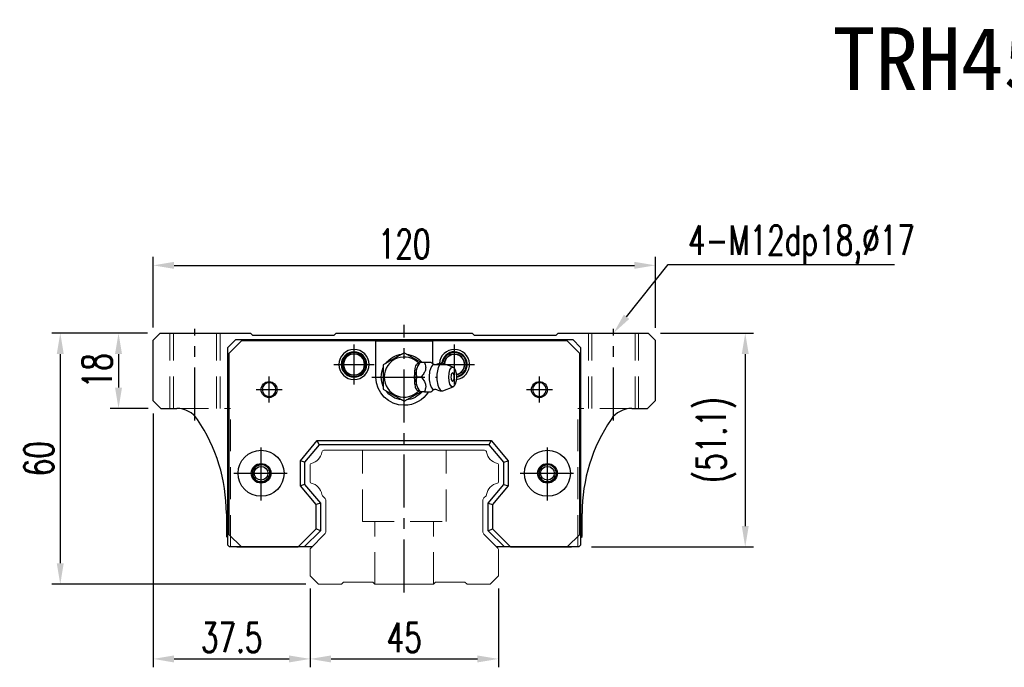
# Model space of a CAD drawing. Header units: millimetres. Extents: x 60 to 638, y 619 to 1098.
# Tile 1 of 3: x 60 to 295, y 628 to 783. Entities that reach past the tile are written whole.
import ezdxf
from ezdxf import colors
from ezdxf.entities.mleader import LeaderData, LeaderLine
from ezdxf.enums import TextEntityAlignment as Align
from ezdxf.math import Vec2, Vec3

# ---------------------------------------------------------------- set-up
doc = ezdxf.new("R2010")
doc.units = ezdxf.units.MM
doc.header["$LTSCALE"] = 2
doc.header["$PDSIZE"] = -1
for name, pattern in [('CENTER', [10.16, 6.35, -1.27, 1.27, -1.27]), ('DASHED', [0.75, 0.5, -0.25]), ('HIDDEN', [1.905, 1.27, -0.635])]:
    doc.linetypes.add(name, pattern=pattern)
for name, color, linetype in [('2', 7, 'Continuous'), ('CHA', 2, 'Continuous'), ('CL', 1, 'CENTER'), ('HID', 2, 'DASHED'), ('OUT', 3, 'Continuous'), ('中心線', 1, 'CENTER')]:
    doc.layers.add(name, color=color, linetype=linetype)
doc.styles.add('DIM-7', font='SIMPLEX.shx', dxfattribs={"width": 0.7, "bigfont": 'chineset.shx'})
doc.styles.add('T', font='kaiu.ttf')
doc.dimstyles.new('CNS', dxfattribs={"dimtxt": 3.5, "dimasz": 2.5, "dimexe": 1, "dimexo": 1.5, "dimgap": 0.09, "dimtad": 0, "dimdsep": 46, "dimtxsty": 'DIM-7', "dimcen": 0.09, "dimclrd": 1, "dimclre": 1, "dimclrt": 4, "dimadec": 0, "dimazin": 0, "dimtfac": 1, "dimtix": 1, "dimtmove": 2, "dimatfit": 3, "dimfxl": 1, "dimtvp": 0.971429, "dimtolj": 1, "dimarcsym": 0})

# ---------------------------------------------------------------- blocks, each defined once
blk = doc.blocks.new('*D35')
at = {"color": 7, "lineweight": -2}
for p, q in [((91.56, 709.69), (91.56, 726.53)), ((211.56, 709.59), (211.56, 726.53)), ((96.56, 724.53), (206.56, 724.53))]:
    blk.add_line(p, q, dxfattribs=at)
at = {"color": 7}
for points in [[(96.56, 725.36), (96.56, 723.7), (91.56, 724.53)], [(206.56, 725.36), (206.56, 723.7), (211.56, 724.53)]]:
    blk.add_solid(points, dxfattribs=at)
at = {"layer": 'DEFPOINTS', "color": 0}
for p in [(211.56, 724.53), (91.56, 706.69), (211.56, 706.59)]:
    blk.add_point(p, dxfattribs=at)
at = {"color": 7, "insert": (151.56, 729.63), "char_height": 7, "attachment_point": 5, "style": 'DIM-7'}
blk.add_mtext('\\A1;120', dxfattribs=at)
blk = doc.blocks.new('*D37')
at = {"color": 7, "lineweight": -2}
for p, q in [((90.21, 708.34), (81.29, 708.34)), ((83.29, 703.34), (83.29, 695.34)), ((90.36, 690.34), (81.29, 690.34))]:
    blk.add_line(p, q, dxfattribs=at)
at = {"color": 7}
for points in [[(82.45, 703.34), (84.12, 703.34), (83.29, 708.34)], [(82.45, 695.34), (84.12, 695.34), (83.29, 690.34)]]:
    blk.add_solid(points, dxfattribs=at)
at = {"layer": 'DEFPOINTS', "color": 0}
for p in [(93.21, 708.34), (83.29, 690.34), (93.36, 690.34)]:
    blk.add_point(p, dxfattribs=at)
at = {"color": 7, "insert": (78.19, 699.34), "char_height": 7, "attachment_point": 5, "rotation": 90, "style": 'DIM-7'}
blk.add_mtext('\\A1;18', dxfattribs=at)
blk = doc.blocks.new('*D38')
at = {"color": 7, "lineweight": -2}
for p, q in [((90.21, 708.34), (67.37, 708.34)), ((69.37, 703.34), (69.37, 653.34)), ((128.06, 648.34), (67.37, 648.34))]:
    blk.add_line(p, q, dxfattribs=at)
at = {"color": 7}
for points in [[(68.53, 703.34), (70.2, 703.34), (69.37, 708.34)], [(68.53, 653.34), (70.2, 653.34), (69.37, 648.34)]]:
    blk.add_solid(points, dxfattribs=at)
at = {"layer": 'DEFPOINTS', "color": 0}
for p in [(93.21, 708.34), (69.37, 648.34), (131.06, 648.34)]:
    blk.add_point(p, dxfattribs=at)
at = {"color": 7, "insert": (64.27, 678.34), "char_height": 7, "attachment_point": 5, "rotation": 90, "style": 'DIM-7'}
blk.add_mtext('\\A1;60', dxfattribs=at)
blk = doc.blocks.new('*D39')
at = {"color": 7, "lineweight": -2}
for p, q in [((91.56, 689.14), (91.56, 628.48)), ((129.06, 647.34), (129.06, 628.48)), ((96.56, 630.48), (124.06, 630.48))]:
    blk.add_line(p, q, dxfattribs=at)
at = {"color": 7}
for points in [[(96.56, 631.31), (96.56, 629.64), (91.56, 630.48)], [(124.06, 631.31), (124.06, 629.64), (129.06, 630.48)]]:
    blk.add_solid(points, dxfattribs=at)
at = {"layer": 'DEFPOINTS', "color": 0}
for p in [(91.56, 692.14), (129.06, 650.34), (129.06, 630.48)]:
    blk.add_point(p, dxfattribs=at)
at = {"color": 7, "insert": (110.31, 635.58), "char_height": 7, "attachment_point": 5, "style": 'DIM-7'}
blk.add_mtext('\\A1;37.5', dxfattribs=at)
blk = doc.blocks.new('*D40')
at = {"color": 7, "lineweight": -2}
for p, q in [((129.06, 647.34), (129.06, 628.48)), ((174.06, 647.34), (174.06, 628.48)), ((134.06, 630.48), (169.06, 630.48))]:
    blk.add_line(p, q, dxfattribs=at)
at = {"color": 7}
for points in [[(134.06, 631.31), (134.06, 629.64), (129.06, 630.48)], [(169.06, 631.31), (169.06, 629.64), (174.06, 630.48)]]:
    blk.add_solid(points, dxfattribs=at)
at = {"layer": 'DEFPOINTS', "color": 0}
for p in [(129.06, 650.34), (174.06, 650.34), (174.06, 630.48)]:
    blk.add_point(p, dxfattribs=at)
at = {"color": 7, "insert": (151.56, 635.58), "char_height": 7, "attachment_point": 5, "style": 'DIM-7'}
blk.add_mtext('\\A1;45', dxfattribs=at)
blk = doc.blocks.new('*D41')
at = {"color": 7, "lineweight": -2}
for p, q in [((212.81, 708.34), (235.04, 708.34)), ((233.04, 703.34), (233.04, 662.24)), ((196.31, 657.24), (235.04, 657.24))]:
    blk.add_line(p, q, dxfattribs=at)
at = {"color": 7}
for points in [[(232.21, 703.34), (233.87, 703.34), (233.04, 708.34)], [(232.21, 662.24), (233.87, 662.24), (233.04, 657.24)]]:
    blk.add_solid(points, dxfattribs=at)
at = {"layer": 'DEFPOINTS', "color": 0}
for p in [(209.81, 708.34), (193.31, 657.24), (233.04, 657.24)]:
    blk.add_point(p, dxfattribs=at)
at = {"color": 7, "insert": (226.11, 682.79), "char_height": 7, "attachment_point": 5, "rotation": 90, "style": 'DIM-7'}
blk.add_mtext('\\A1;(51.1)', dxfattribs=at)

msp = doc.modelspace()

# ---------------------------------------------------------------- linework, layer by layer
at = {"layer": '2', "color": 7, "linetype": 'Continuous'}
for p, q in [((109.411, 704.937), (111.311, 706.837)), ((112.636, 706.487), (109.636, 703.487)), ((111.311, 706.837), (191.811, 706.837)), ((144.811, 706.487), (112.636, 706.487)), ((144.811, 706.487), (158.311, 706.487)), ((144.811, 697.837), (144.811, 706.487)), ((158.311, 706.487), (158.311, 701.083)), ((190.486, 706.487), (158.311, 706.487)), ((193.486, 703.487), (190.486, 706.487)), ((191.811, 706.837), (193.711, 704.937)), ((109.411, 657.637), (109.411, 704.937)), ((109.636, 703.487), (109.636, 660.237)), ((151.561, 703.61), (146.561, 700.723)), ((155.417, 701.384), (151.561, 703.61)), ((193.486, 660.237), (193.486, 703.487)), ((193.711, 704.937), (193.711, 657.637)), ((155.389, 701.338), (155.081, 700.972)), ((158.002, 701.337), (156.406, 701.337)), ((146.561, 700.723), (146.561, 694.95)), ((163.238, 700.214), (160.791, 701.105)), ((146.561, 694.95), (151.561, 692.063)), ((151.561, 692.063), (155.499, 694.337)), ((155.081, 694.701), (155.389, 694.335)), ((160.791, 694.568), (163.238, 695.46)), ((126.761, 677.853), (130.775, 682.637)), ((131.242, 681.637), (130.775, 682.637)), ((130.775, 682.637), (172.347, 682.637)), ((171.881, 681.637), (172.347, 682.637)), ((172.347, 682.637), (176.361, 677.853)), ((131.242, 681.637), (127.761, 677.489)), ((171.881, 681.637), (131.242, 681.637)), ((175.361, 677.489), (171.881, 681.637)), ((126.761, 671.82), (126.761, 677.853)), ((127.761, 677.489), (126.761, 677.853)), ((175.361, 677.489), (176.361, 677.853)), ((176.361, 677.853), (176.361, 671.82)), ((127.761, 677.489), (127.761, 672.184)), ((175.361, 672.184), (175.361, 677.489)), ((127.761, 672.184), (126.761, 671.82)), ((130.511, 667.351), (126.761, 671.82)), ((127.761, 672.184), (131.511, 667.715)), ((171.611, 667.715), (175.361, 672.184)), ((176.361, 671.82), (172.611, 667.351)), ((175.361, 672.184), (176.361, 671.82)), ((131.511, 667.715), (130.511, 667.351)), ((130.511, 661.539), (130.511, 667.351)), ((131.511, 667.715), (131.511, 661.125)), ((171.611, 661.125), (171.611, 667.715)), ((171.611, 667.715), (172.611, 667.351)), ((172.611, 667.351), (172.611, 661.539)), ((126.209, 657.237), (130.511, 661.539)), ((131.511, 661.125), (127.623, 657.237)), ((131.511, 661.125), (130.511, 661.539)), ((171.611, 661.125), (172.611, 661.539)), ((175.5, 657.237), (171.611, 661.125)), ((172.611, 661.539), (176.914, 657.237)), ((109.636, 660.237), (112.636, 657.237)), ((190.486, 657.237), (193.486, 660.237)), ((109.411, 657.637), (109.811, 657.237)), ((128.629, 657.237), (109.811, 657.237)), ((112.636, 657.237), (126.209, 657.237)), ((127.623, 657.237), (126.209, 657.237)), ((129.461, 657.237), (127.623, 657.237)), ((175.5, 657.237), (173.661, 657.237)), ((193.311, 657.237), (174.493, 657.237)), ((176.914, 657.237), (175.5, 657.237)), ((176.914, 657.237), (190.486, 657.237)), ((193.311, 657.237), (193.711, 657.637))]:
    msp.add_line(p, q, dxfattribs=at)
at = {"layer": '2', "color": 7, "linetype": 'DASHED'}
for p, q in [((187.631, 675.809), (187.633, 675.805)), ((187.642, 673.885), (187.639, 673.881))]:
    msp.add_line(p, q, dxfattribs=at)
at = {"layer": '2', "color": 7, "linetype": 'Continuous'}
for centre, radius, start, end in [((139.561, 700.837), 3.6, 90, 270), ((139.561, 700.837), 3.041, 90, 270), ((139.561, 700.837), 2.853, 90, 270), ((139.561, 700.837), 3.6, 270, 90), ((139.561, 700.837), 3.041, 270, 90), ((139.561, 700.837), 2.853, 270, 90), ((163.561, 700.837), 3.6, 90, 176.19441), ((163.561, 700.837), 3.041, 90, 174.4707), ((163.561, 700.837), 2.853, 90, 174.20247), ((163.561, 700.837), 3.6, 277.04436, 90), ((163.561, 700.837), 3.041, 278.85328, 90), ((163.561, 700.837), 2.853, 279.38756, 90), ((139.561, 700.837), 2.55, 90, 270), ((139.561, 700.837), 2.507, 90, 270), ((139.561, 700.837), 2.55, 270, 90), ((139.561, 700.837), 2.507, 270, 90), ((151.561, 697.837), 4.8, 41.84413, 318.15588), ((163.561, 700.837), 2.45, 90, 176.49137), ((163.561, 700.837), 2.406, 90, 176.8003), ((163.561, 700.837), 2.45, 280.34306, 90), ((163.561, 700.837), 2.406, 280.42656, 90), ((119.261, 694.837), 1.65, 90, 270), ((119.261, 694.837), 1.65, 270, 90), ((161.71, 697.837), 1.817, 334.63803, 25.36197), ((183.861, 694.837), 1.65, 90, 270), ((183.861, 694.837), 1.65, 270, 90), ((117.353, 674.837), 2.1, 90, 270), ((117.353, 674.837), 2.1, 270, 90), ((185.77, 674.837), 2.1, 0, 180), ((185.77, 674.837), 2.1, 180, 0)]:
    msp.add_arc(centre, radius, start, end, dxfattribs=at)
at = {"layer": '2', "color": 7, "linetype": 'Continuous', "extrusion": (0, 0, -1)}
for centre, radius, start, end in [((-151.561, 697.837), 5.5, 35.38002, 84.61998), ((-151.561, 697.837), 5.5, 95.38002, 140.47938), ((-151.561, 697.837), 5.5, 335.38002, 24.61998), ((-151.561, 697.837), 6.75, 270, 0), ((-183.861, 694.837), 1.9, 270, 90), ((-183.861, 694.837), 1.9, 90, 270), ((-151.561, 697.837), 5.5, 275.38002, 324.61998), ((-151.561, 697.837), 6.75, 211.23293, 270), ((-151.561, 697.837), 5.5, 219.5212, 264.61998), ((-117.353, 674.837), 5.5, 270, 90), ((-117.353, 674.837), 5.5, 90, 270), ((-185.77, 674.837), 5.5, 270, 90), ((-185.77, 674.837), 5.5, 90, 270), ((-117.353, 674.837), 2.35, 270, 90), ((-117.353, 674.837), 2.35, 90, 270), ((-185.77, 674.837), 2.35, 270, 90), ((-185.77, 674.837), 2.35, 90, 270)]:
    msp.add_arc(centre, radius, start, end, dxfattribs=at)
at = {"layer": '2', "color": 7, "linetype": 'Continuous'}
for centre, major_axis, start_param, end_param in [((160.616, 697.837), (0, 3.3), 0, 3.2800193), ((160.616, 697.837), (0, 3.3), 6.1446609, 6.2831853), ((155.627, 697.837), (0, 3.445), 0.4270949, 2.7144982), ((158.649, 697.837), (0, 2.962), 0, 3.3369601), ((158.649, 697.837), (0, 2.962), 6.088701, 6.2831853), ((163.111, 697.837), (0, 1), 0, 3.8207651), ((163.111, 697.837), (0, 1), 5.6039136, 6.2831853)]:
    msp.add_ellipse(centre, major_axis=major_axis, ratio=0.382683, start_param=start_param, end_param=end_param, dxfattribs=at)
msp.add_ellipse((163.111, 697.837), major_axis=(0, 2.4), ratio=0.382683, dxfattribs=at)
for points, knots in [([(155.128, 694.648), (155.084, 694.614), (155.038, 694.59), (154.901, 694.55), (154.807, 694.564), (154.633, 694.675), (154.55, 694.77), (154.406, 695.02), (154.342, 695.177), (154.233, 695.537), (154.189, 695.746), (154.096, 696.343), (154.068, 696.754), (154.035, 697.753), (154.038, 698.358), (154.095, 699.253), (154.127, 699.561), (154.22, 700.079), (154.276, 700.302), (154.415, 700.677), (154.499, 700.834), (154.671, 701.032), (154.758, 701.088), (154.931, 701.121), (155.018, 701.099), (155.11, 701.039), (155.119, 701.032), (155.128, 701.025)], [0, 0, 0, 0, 0.0360275, 0.0360275, 0.1070265, 0.1070265, 0.1753847, 0.1753847, 0.2415106, 0.2415106, 0.3113086, 0.3113086, 0.4329125, 0.4329125, 0.6100429, 0.6100429, 0.7029399, 0.7029399, 0.7803107, 0.7803107, 0.858407, 0.858407, 0.9263707, 0.9263707, 0.9927712, 0.9927712, 1, 1, 1, 1]), ([(154.632, 697.837), (154.461, 698.384), (154.383, 698.969), (154.65, 700.191), (154.99, 700.786), (155.405, 701.337)], [0, 0, 0, 0, 0.5, 0.5, 1, 1, 1, 1]), ([(156.406, 701.337), (156.525, 700.991), (156.636, 700.637), (156.694, 700.007), (156.676, 699.739), (156.53, 699.211), (156.403, 698.949), (156.069, 698.403), (155.853, 698.117), (155.633, 697.837)], [0, 0, 0, 0, 0.316279, 0.316279, 0.5305075, 0.5305075, 0.7443494, 0.7443494, 1, 1, 1, 1]), ([(158.893, 700.74), (158.718, 700.827), (158.389, 701.012), (158.087, 701.248), (157.987, 701.351), (157.986, 701.353)], [0, 0, 0, 0, 0.4665667, 0.9926759, 1, 1, 1, 1]), ([(160.617, 701.115), (160.452, 701.125), (160.053, 701.114), (159.511, 700.969), (159.167, 700.796), (159.039, 700.718)], [0, 0, 0, 0, 0.2958099, 0.7301371, 1, 1, 1, 1]), ([(159.037, 700.735), (159.038, 700.735), (159.037, 700.734), (158.902, 700.725), (158.888, 700.734), (158.884, 700.738)], [0, 0, 0, 0, 0.2139158, 0.7161953, 1, 1, 1, 1]), ([(155.405, 694.337), (154.992, 694.884), (154.656, 695.469), (154.383, 696.691), (154.46, 697.286), (154.632, 697.837)], [0, 0, 0, 0, 0.5, 0.5, 1, 1, 1, 1]), ([(155.633, 697.837), (155.905, 697.491), (156.173, 697.137), (156.508, 696.507), (156.609, 696.239), (156.696, 695.711), (156.685, 695.449), (156.593, 694.903), (156.502, 694.617), (156.406, 694.337)], [0, 0, 0, 0, 0.316279, 0.316279, 0.5305075, 0.5305075, 0.7443494, 0.7443494, 1, 1, 1, 1]), ([(156.406, 694.337), (156.961, 694.337), (157.522, 694.337), (157.979, 694.337), (158.017, 694.337), (158.003, 694.337)], [0, 0, 0, 0, 0.6004936, 0.6004936, 1, 1, 1, 1]), ([(158.005, 694.333), (158.023, 694.352), (158.162, 694.489), (158.465, 694.719), (158.781, 694.876), (158.893, 694.926)], [0, 0, 0, 0, 0.0950335, 0.7034174, 1, 1, 1, 1]), ([(158.879, 694.932), (158.895, 694.941), (158.926, 694.961), (159.062, 694.923), (159.049, 694.934), (159.047, 694.935)], [0, 0, 0, 0, 0.3884838, 0.9316371, 1, 1, 1, 1]), ([(159.044, 694.955), (159.175, 694.875), (159.52, 694.7), (160.06, 694.56), (160.455, 694.546), (160.617, 694.554)], [0, 0, 0, 0, 0.2760067, 0.7089354, 1, 1, 1, 1])]:
    msp.add_open_spline(points, degree=3, knots=knots, dxfattribs=at)
for points, degree in [([(155.405, 701.337), (155.394, 701.337), (155.388, 701.337), (155.388, 701.337)], 3), ([(156.406, 701.337), (155.405, 701.337)], 1), ([(155.633, 697.837), (154.632, 697.837)], 1), ([(156.406, 694.337), (155.405, 694.337)], 1)]:
    msp.add_open_spline(points, degree=degree, dxfattribs=at)
at = {"layer": '2', "color": 7, "linetype": 'DASHED'}
for points in [[(115.671, 676.093), (115.67, 676.092), (115.669, 676.091), (115.668, 676.09)], [(115.679, 673.569), (115.68, 673.568), (115.681, 673.566), (115.682, 673.565)]]:
    msp.add_open_spline(points, degree=3, dxfattribs=at)
at = {"layer": 'CL', "color": 7}
for p, q in [((101.561, 687.446), (101.561, 709.337)), ((151.561, 646.337), (151.561, 710.337)), ((201.561, 687.446), (201.561, 709.337)), ((139.561, 696.037), (139.561, 705.637)), ((163.561, 696.037), (163.561, 705.637)), ((134.761, 700.837), (144.361, 700.837)), ((158.761, 700.837), (168.361, 700.837)), ((119.261, 691.737), (119.261, 697.937)), ((143.811, 697.837), (159.311, 697.837)), ((183.861, 691.737), (183.861, 697.937)), ((116.161, 694.837), (122.361, 694.837)), ((180.761, 694.837), (186.961, 694.837)), ((117.353, 668.337), (117.353, 681.337)), ((185.77, 668.337), (185.77, 681.337)), ((110.853, 674.837), (123.853, 674.837)), ((179.27, 674.837), (192.27, 674.837))]:
    msp.add_line(p, q, dxfattribs=at)
at = {"layer": 'HID', "color": 7, "linetype": 'HIDDEN', "lineweight": 0, "ltscale": 3}
for p, q in [((95.561, 690.337), (95.561, 708.337)), ((96.411, 690.337), (96.411, 708.337)), ((106.711, 690.337), (106.711, 708.337)), ((107.561, 690.337), (107.561, 708.337)), ((195.561, 690.337), (195.561, 708.337)), ((196.411, 690.337), (196.411, 708.337)), ((206.711, 690.337), (206.711, 708.337)), ((207.561, 690.337), (207.561, 708.337)), ((97.189, 690.337), (110.061, 690.337)), ((110.061, 657.237), (110.061, 690.337)), ((193.061, 657.237), (193.061, 690.337)), ((205.933, 690.337), (193.061, 690.337)), ((141.561, 663.337), (141.561, 680.337)), ((161.561, 663.337), (161.561, 680.337)), ((141.561, 663.337), (161.561, 663.337)), ((144.561, 648.337), (144.561, 663.337)), ((158.561, 648.337), (158.561, 663.337))]:
    msp.add_line(p, q, dxfattribs=at)
at = {"layer": 'OUT', "color": 7}
for p, q in [((93.211, 708.337), (91.561, 706.687)), ((93.211, 708.337), (114.811, 708.337)), ((115.361, 707.787), (114.811, 708.337)), ((135.311, 708.337), (134.761, 707.787)), ((135.311, 708.337), (167.811, 708.337)), ((168.361, 707.787), (167.811, 708.337)), ((188.311, 708.337), (187.761, 707.787)), ((188.311, 708.337), (209.811, 708.337)), ((211.561, 706.587), (209.811, 708.337)), ((91.561, 692.137), (91.561, 706.687)), ((134.761, 707.787), (115.361, 707.787)), ((187.761, 707.787), (168.361, 707.787)), ((211.561, 692.237), (211.561, 706.587)), ((91.561, 692.137), (93.361, 690.337)), ((209.661, 690.337), (211.561, 692.237)), ((93.361, 690.337), (97.189, 690.337)), ((205.933, 690.337), (209.661, 690.337)), ((109.061, 665.237), (109.061, 659.737)), ((194.061, 659.737), (194.061, 665.237)), ((109.061, 659.737), (109.411, 659.387)), ((193.711, 659.387), (194.061, 659.737)), ((111.561, 657.237), (124.761, 657.237)), ((178.361, 657.237), (191.561, 657.237))]:
    msp.add_line(p, q, dxfattribs=at)
at = {"layer": 'OUT', "color": 7, "linetype": 'Continuous', "lineweight": 15}
for p, q in [((170.751, 680.337), (132.371, 680.337)), ((129.061, 676.907), (129.061, 672.767)), ((174.061, 672.767), (174.061, 676.907)), ((132.018, 669.483), (132.518, 668.983)), ((132.811, 668.275), (132.811, 661.001)), ((170.311, 661.001), (170.311, 668.275)), ((170.604, 668.983), (171.105, 669.483)), ((132.519, 660.294), (129.208, 656.983)), ((173.915, 656.983), (170.604, 660.294)), ((129.061, 656.63), (129.061, 650.337)), ((174.061, 650.337), (174.061, 656.63)), ((129.061, 650.337), (131.061, 648.337)), ((172.061, 648.337), (174.061, 650.337)), ((131.061, 648.337), (136.561, 648.337)), ((136.561, 648.337), (137.061, 648.837)), ((137.061, 648.837), (144.061, 648.837)), ((144.061, 648.837), (144.561, 648.337)), ((144.561, 648.337), (158.561, 648.337)), ((158.561, 648.337), (159.061, 648.837)), ((159.061, 648.837), (166.061, 648.837)), ((166.061, 648.837), (166.561, 648.337)), ((166.561, 648.337), (172.061, 648.337))]:
    msp.add_line(p, q, dxfattribs=at)
at = {"layer": 'OUT', "color": 7}
for centre in [(117.351, 674.837), (185.771, 674.837)]:
    msp.add_circle(centre, 1.65, dxfattribs=at)
at = {"layer": 'OUT', "color": 7, "linetype": 'ByBlock', "extrusion": (0, 0, -1)}
for start, end in [(270, 90), (90, 270)]:
    msp.add_arc((-119.261, 694.837), 1.9, start, end, dxfattribs=at)
at = {"layer": 'OUT', "color": 7}
for centre, radius, start, end in [((97.189, 684.337), 6, 34.17793, 90), ((205.933, 684.337), 6, 90, 145.82207), ((69.061, 665.237), 40, 0, 34.17793), ((234.061, 665.237), 40, 145.82207, 180), ((117.351, 674.837), 2, 75, 345), ((185.771, 674.837), 2, 75, 345)]:
    msp.add_arc(centre, radius, start, end, dxfattribs=at)
at = {"layer": 'OUT', "color": 7, "linetype": 'Continuous', "lineweight": 15}
for centre, radius, start, end in [((132.371, 679.837), 0.5, 90, 171.34524), ((170.751, 679.837), 0.5, 8.65476, 90), ((128.644, 680.404), 3.27, 281.5912, 351.34524), ((174.479, 680.404), 3.27, 188.65476, 258.4088), ((129.361, 676.907), 0.3, 101.5912, 180.00001), ((173.761, 676.907), 0.3, 359.99999, 78.4088), ((129.361, 672.767), 0.3, 179.99999, 258.40879), ((128.644, 669.269), 3.27, 8.65476, 78.4088), ((174.479, 669.269), 3.27, 101.5912, 171.34524), ((173.761, 672.767), 0.3, 281.59121, 0.00001), ((132.371, 669.837), 0.5, 188.65476, 225), ((131.811, 668.275), 1, 359.99999, 45), ((171.311, 668.275), 1, 135, 180.00001), ((170.751, 669.837), 0.5, 315, 351.34524), ((131.811, 661.001), 1, 315.00001, 0.00001), ((171.311, 661.001), 1, 179.99999, 225), ((129.561, 656.63), 0.5, 135.00023, 180.00001), ((173.561, 656.63), 0.5, 0, 45)]:
    msp.add_arc(centre, radius, start, end, dxfattribs=at)
at = {"layer": '中心線', "color": 7, "ltscale": 3}
msp.add_line((182.271, 674.837), (189.271, 674.837), dxfattribs=at)

# ---------------------------------------------------------------- texts
at = {"layer": 'CHA', "color": 7, "style": 'T'}
msp.add_text('TRH45FE-XN', height=15, dxfattribs=at).set_placement((304.964, 773.789), align=Align.MIDDLE)

# ---------------------------------------------------------------- dimensions: what is measured, and where the dimension line sits
at = {"color": 7}
for base, p1, p2, angle, picture, middle in [((211.561, 724.532), (91.561, 706.687), (211.561, 706.587), 180, '*D35', (151.561, 729.632)), ((69.365, 648.337), (93.211, 708.337), (131.061, 648.337), 90, '*D38', (64.265, 678.337)), ((83.285, 690.337), (93.211, 708.337), (93.361, 690.337), 90, '*D37', (78.185, 699.337)), ((129.061, 630.477), (91.561, 692.137), (129.061, 650.337), 180, '*D39', (110.311, 635.577))]:
    dim = msp.add_linear_dim(base=base, p1=p1, p2=p2, angle=angle, dimstyle='CNS', override={"dimscale": 2, "dimgap": 0.8, "dimtad": 1, "dimclrd": 7, "dimclre": 7, "dimclrt": 7, "dimtmove": 1}, dxfattribs=at)
    dim.commit()
    dim.dimension.update_dxf_attribs({"geometry": picture, "text_midpoint": middle})
dim = msp.add_linear_dim(base=(233.038, 657.237), p1=(209.811, 708.337), p2=(193.311, 657.237), angle=90, text='(<>)', dimstyle='CNS', override={"dimscale": 2, "dimgap": 0.8, "dimtad": 1, "dimclrd": 7, "dimclre": 7, "dimclrt": 7, "dimtmove": 1}, dxfattribs=at)
dim.commit()
dim.dimension.update_dxf_attribs({"geometry": '*D41', "text_midpoint": (226.105, 682.787)})
dim = msp.add_linear_dim(base=(174.061, 630.477), p1=(129.061, 650.337), p2=(174.061, 650.337), dimstyle='CNS', override={"dimscale": 2, "dimgap": 0.8, "dimtad": 1, "dimclrd": 7, "dimclre": 7, "dimclrt": 7, "dimtmove": 1}, dxfattribs=at)
dim.commit()
dim.dimension.update_dxf_attribs({"geometry": '*D40', "text_midpoint": (151.561, 635.577)})

# ---------------------------------------------------------------- leaders
ml = msp.add_multileader_mtext('Standard', dxfattribs=at)
ml.set_content('{\\C7;4-M12dp18,%%C17}', color=4, style='DIM-7')
ml.set_leader_properties(color=7)
ml.build(insert=Vec2(0, 0))
ml.multileader.update_dxf_attribs({"text_left_attachment_type": 6, "text_right_attachment_type": 6, "dogleg_length": 0.36, "arrow_head_size": 5, "scale": 2})
ctx = ml.context
ctx.base_point, ctx.scale, ctx.char_height, ctx.arrow_head_size, ctx.landing_gap_size, ctx.plane_origin = Vec3(215.382, 724.703), 2, 7, 5, 4, Vec3(201.561, 708.337)
ctx.left_attachment, ctx.right_attachment = 6, 6
notes = []
notes.append((ctx, [(0, (1, 1, 0), (214.662, 724.703), (1, 0), 0.72, [(0, [(201.561, 708.337)], 0, [])])]))
ctx.mtext.insert, ctx.mtext.flow_direction = Vec3(219.382, 734.036), 5
for ctx, leaders in notes:
    for number, flags, end, landing, length, lines in leaders:
        leader = LeaderData()
        leader.index, (leader.has_last_leader_line, leader.has_dogleg_vector, leader.attachment_direction) = number, flags
        leader.last_leader_point, leader.dogleg_vector, leader.dogleg_length = Vec3(end), Vec3(landing), length
        for number, points, colour, breaks in lines:
            line = LeaderLine()
            line.index, line.vertices, line.color, line.breaks = number, Vec3.list(points), colors.encode_raw_color(colour), breaks
            leader.lines.append(line)
        ctx.leaders.append(leader)

doc.saveas('drawing.dxf')
